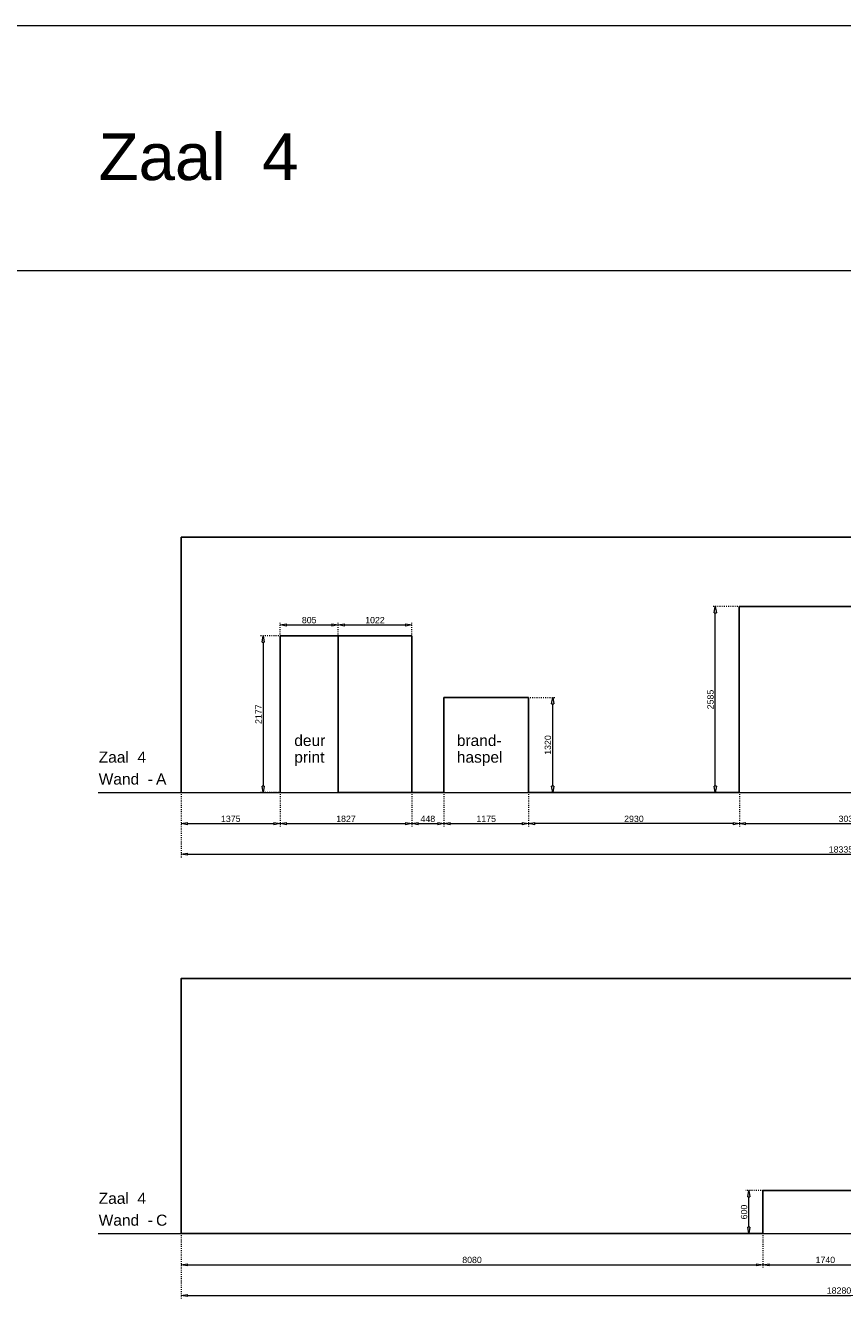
# Model space of a CAD drawing. Header units: millimetres. Extents: x 91086 to 300562, y -68316 to 28747.
# Tile 32 of 61: x 173883 to 185238, y 11039 to 28747. Entities that reach past the tile are written whole.
import ezdxf

# ---------------------------------------------------------------- set-up
doc = ezdxf.new("R2010")
doc.units = ezdxf.units.MM
doc.linetypes.add('ACAD_ISO03W100', pattern=[30, 12, -18])
doc.layers.get('Defpoints').update_dxf_attribs({"lineweight": 0})
for name, color, linetype, lineweight in [('25-Staal-B', 150, 'Continuous', 25), ('^ 0-Staal-txt', 7, 'Continuous', 0), ('Layer1', 252, 'Continuous', 0)]:
    doc.layers.add(name, color=color, linetype=linetype, lineweight=lineweight)
doc.styles.add('Arial', font='arial.ttf')
doc.dimstyles.new('dim-11', dxfattribs={"dimscale": 35, "dimtxt": 2.5, "dimasz": 2.5, "dimexe": 1.25, "dimexo": 0.625, "dimtad": 1, "dimdec": 0, "dimtxsty": 'Arial', "dimblk": 'CLOSEDBLANK', "dimcen": 3, "dimclrd": 252, "dimclre": 252, "dimclrt": 7, "dimadec": 0, "dimazin": 0, "dimtfac": 1, "dimtdec": 0, "dimtmove": 0, "dimatfit": 3, "dimldrblk": 'CLOSEDBLANK', "dimfxl": 1, "dimlwd": 0, "dimlwe": 0, "dimarcsym": 0})

# ---------------------------------------------------------------- blocks, each defined once
blk = doc.blocks.new('_ClosedBlank')
at = {"color": 0, "linetype": 'ByBlock', "lineweight": -2}
for p, q in [((-1, 0.17), (0, 0)), ((-1, 0.17), (-1, -0.17)), ((0, 0), (-1, -0.17))]:
    blk.add_line(p, q, dxfattribs=at)
blk = doc.blocks.new('*D91')
at = {"layer": '25-Staal-B', "color": 252, "linetype": 'ACAD_ISO03W100', "lineweight": 0, "transparency": 16777216}
for p, q in [((176049, 18056), (176049, 17600)), ((177424, 18056), (177424, 17600))]:
    blk.add_line(p, q, dxfattribs=at)
at = {"layer": '25-Staal-B', "color": 252, "lineweight": 0, "transparency": 16777216}
blk.add_line((176136, 17644), (177336, 17644), dxfattribs=at)
at = {"layer": 'Defpoints', "color": 0, "transparency": 16777216}
for p in [(176049, 18078), (177424, 18078), (177424, 17644)]:
    blk.add_point(p, dxfattribs=at)
at = {"layer": '25-Staal-B', "color": 252, "lineweight": 0, "transparency": 16777216, "xscale": 87.5, "yscale": 87.5, "zscale": 87.5, "rotation": 180}
blk.add_blockref('_ClosedBlank', (176049, 17644), dxfattribs=at)
at = {"layer": '25-Staal-B', "color": 252, "lineweight": 0, "transparency": 16777216, "xscale": 87.5, "yscale": 87.5, "zscale": 87.5}
blk.add_blockref('_ClosedBlank', (177424, 17644), dxfattribs=at)
at = {"layer": '25-Staal-B', "color": 7, "transparency": 16777216, "insert": (176736, 17711), "char_height": 87.5, "attachment_point": 5, "style": 'Arial'}
blk.add_mtext('1375', dxfattribs=at)
blk = doc.blocks.new('*D92')
at = {"layer": '25-Staal-B', "color": 252, "linetype": 'ACAD_ISO03W100', "lineweight": 0, "transparency": 16777216}
for p, q in [((177424, 18056), (177424, 17600)), ((179251, 18056), (179251, 17600))]:
    blk.add_line(p, q, dxfattribs=at)
at = {"layer": '25-Staal-B', "color": 252, "lineweight": 0, "transparency": 16777216}
blk.add_line((177511, 17644), (179163, 17644), dxfattribs=at)
at = {"layer": 'Defpoints', "color": 0, "transparency": 16777216}
for p in [(177424, 18078), (179251, 18078), (179251, 17644)]:
    blk.add_point(p, dxfattribs=at)
at = {"layer": '25-Staal-B', "color": 252, "lineweight": 0, "transparency": 16777216, "xscale": 87.5, "yscale": 87.5, "zscale": 87.5, "rotation": 180}
blk.add_blockref('_ClosedBlank', (177424, 17644), dxfattribs=at)
at = {"layer": '25-Staal-B', "color": 252, "lineweight": 0, "transparency": 16777216, "xscale": 87.5, "yscale": 87.5, "zscale": 87.5}
blk.add_blockref('_ClosedBlank', (179251, 17644), dxfattribs=at)
at = {"layer": '25-Staal-B', "color": 7, "transparency": 16777216, "insert": (178337, 17711), "char_height": 87.5, "attachment_point": 5, "style": 'Arial'}
blk.add_mtext('1827', dxfattribs=at)
blk = doc.blocks.new('*D93')
at = {"layer": '25-Staal-B', "color": 252, "linetype": 'ACAD_ISO03W100', "lineweight": 0, "transparency": 16777216}
for p, q in [((179251, 18056), (179251, 17600)), ((179699, 18056), (179699, 17600))]:
    blk.add_line(p, q, dxfattribs=at)
at = {"layer": '25-Staal-B', "color": 252, "lineweight": 0, "transparency": 16777216}
blk.add_line((179338, 17644), (179611, 17644), dxfattribs=at)
at = {"layer": 'Defpoints', "color": 0, "transparency": 16777216}
for p in [(179251, 18078), (179699, 18078), (179699, 17644)]:
    blk.add_point(p, dxfattribs=at)
at = {"layer": '25-Staal-B', "color": 252, "lineweight": 0, "transparency": 16777216, "xscale": 87.5, "yscale": 87.5, "zscale": 87.5, "rotation": 180}
blk.add_blockref('_ClosedBlank', (179251, 17644), dxfattribs=at)
at = {"layer": '25-Staal-B', "color": 252, "lineweight": 0, "transparency": 16777216, "xscale": 87.5, "yscale": 87.5, "zscale": 87.5}
blk.add_blockref('_ClosedBlank', (179699, 17644), dxfattribs=at)
at = {"layer": '25-Staal-B', "color": 7, "transparency": 16777216, "insert": (179475, 17711), "char_height": 87.5, "attachment_point": 5, "style": 'Arial'}
blk.add_mtext('448', dxfattribs=at)
blk = doc.blocks.new('*D94')
at = {"layer": '25-Staal-B', "color": 252, "linetype": 'ACAD_ISO03W100', "lineweight": 0, "transparency": 16777216}
for p, q in [((176049, 18056), (176049, 17175)), ((194384, 18056), (194384, 17175))]:
    blk.add_line(p, q, dxfattribs=at)
at = {"layer": '25-Staal-B', "color": 252, "lineweight": 0, "transparency": 16777216}
blk.add_line((176136, 17219), (194296, 17219), dxfattribs=at)
at = {"layer": 'Defpoints', "color": 0, "transparency": 16777216}
for p in [(176049, 18078), (194384, 18078), (194384, 17219)]:
    blk.add_point(p, dxfattribs=at)
at = {"layer": '25-Staal-B', "color": 252, "lineweight": 0, "transparency": 16777216, "xscale": 87.5, "yscale": 87.5, "zscale": 87.5, "rotation": 180}
blk.add_blockref('_ClosedBlank', (176049, 17219), dxfattribs=at)
at = {"layer": '25-Staal-B', "color": 252, "lineweight": 0, "transparency": 16777216, "xscale": 87.5, "yscale": 87.5, "zscale": 87.5}
blk.add_blockref('_ClosedBlank', (194384, 17219), dxfattribs=at)
at = {"layer": '25-Staal-B', "color": 7, "transparency": 16777216, "insert": (185216, 17285), "char_height": 87.5, "attachment_point": 5, "style": 'Arial'}
blk.add_mtext('18335', dxfattribs=at)
blk = doc.blocks.new('*D95')
at = {"layer": '25-Staal-B', "color": 252, "linetype": 'ACAD_ISO03W100', "lineweight": 0, "transparency": 16777216}
for p, q in [((179699, 18056), (179699, 17600)), ((180874, 18056), (180874, 17600))]:
    blk.add_line(p, q, dxfattribs=at)
at = {"layer": '25-Staal-B', "color": 252, "lineweight": 0, "transparency": 16777216}
blk.add_line((179786, 17644), (180786, 17644), dxfattribs=at)
at = {"layer": 'Defpoints', "color": 0, "transparency": 16777216}
for p in [(179699, 18078), (180874, 18078), (180874, 17644)]:
    blk.add_point(p, dxfattribs=at)
at = {"layer": '25-Staal-B', "color": 252, "lineweight": 0, "transparency": 16777216, "xscale": 87.5, "yscale": 87.5, "zscale": 87.5, "rotation": 180}
blk.add_blockref('_ClosedBlank', (179699, 17644), dxfattribs=at)
at = {"layer": '25-Staal-B', "color": 252, "lineweight": 0, "transparency": 16777216, "xscale": 87.5, "yscale": 87.5, "zscale": 87.5}
blk.add_blockref('_ClosedBlank', (180874, 17644), dxfattribs=at)
at = {"layer": '25-Staal-B', "color": 7, "transparency": 16777216, "insert": (180286, 17711), "char_height": 87.5, "attachment_point": 5, "style": 'Arial'}
blk.add_mtext('1175', dxfattribs=at)
blk = doc.blocks.new('*D96')
at = {"layer": '25-Staal-B', "color": 252, "linetype": 'ACAD_ISO03W100', "lineweight": 0, "transparency": 16777216}
for p, q in [((180874, 18056), (180874, 17600)), ((183804, 18056), (183804, 17600))]:
    blk.add_line(p, q, dxfattribs=at)
at = {"layer": '25-Staal-B', "color": 252, "lineweight": 0, "transparency": 16777216}
blk.add_line((183716, 17644), (180961, 17644), dxfattribs=at)
at = {"layer": 'Defpoints', "color": 0, "transparency": 16777216}
for p in [(180874, 18078), (183804, 18078), (180874, 17644)]:
    blk.add_point(p, dxfattribs=at)
at = {"layer": '25-Staal-B', "color": 252, "lineweight": 0, "transparency": 16777216, "xscale": 87.5, "yscale": 87.5, "zscale": 87.5, "rotation": 180}
blk.add_blockref('_ClosedBlank', (180874, 17644), dxfattribs=at)
at = {"layer": '25-Staal-B', "color": 252, "lineweight": 0, "transparency": 16777216, "xscale": 87.5, "yscale": 87.5, "zscale": 87.5}
blk.add_blockref('_ClosedBlank', (183804, 17644), dxfattribs=at)
at = {"layer": '25-Staal-B', "color": 7, "transparency": 16777216, "insert": (182339, 17711), "char_height": 87.5, "attachment_point": 5, "style": 'Arial'}
blk.add_mtext('2930', dxfattribs=at)
blk = doc.blocks.new('*D97')
at = {"layer": '25-Staal-B', "color": 252, "linetype": 'ACAD_ISO03W100', "lineweight": 0, "transparency": 16777216}
for p, q in [((183804, 18056), (183804, 17600)), ((186834, 18056), (186834, 17600))]:
    blk.add_line(p, q, dxfattribs=at)
at = {"layer": '25-Staal-B', "color": 252, "lineweight": 0, "transparency": 16777216}
blk.add_line((183891, 17644), (186746, 17644), dxfattribs=at)
at = {"layer": 'Defpoints', "color": 0, "transparency": 16777216}
for p in [(183804, 18078), (186834, 18078), (186834, 17644)]:
    blk.add_point(p, dxfattribs=at)
at = {"layer": '25-Staal-B', "color": 252, "lineweight": 0, "transparency": 16777216, "xscale": 87.5, "yscale": 87.5, "zscale": 87.5, "rotation": 180}
blk.add_blockref('_ClosedBlank', (183804, 17644), dxfattribs=at)
at = {"layer": '25-Staal-B', "color": 252, "lineweight": 0, "transparency": 16777216, "xscale": 87.5, "yscale": 87.5, "zscale": 87.5}
blk.add_blockref('_ClosedBlank', (186834, 17644), dxfattribs=at)
at = {"layer": '25-Staal-B', "color": 7, "transparency": 16777216, "insert": (185319, 17711), "char_height": 87.5, "attachment_point": 5, "style": 'Arial'}
blk.add_mtext('3030', dxfattribs=at)
blk = doc.blocks.new('*D99')
at = {"layer": '25-Staal-B', "color": 252, "linetype": 'ACAD_ISO03W100', "lineweight": 0, "transparency": 16777216}
for p, q in [((177402, 20255), (177142, 20255)), ((177402, 18078), (177142, 18078))]:
    blk.add_line(p, q, dxfattribs=at)
at = {"layer": '25-Staal-B', "color": 252, "lineweight": 0, "transparency": 16777216}
blk.add_line((177185, 20168), (177185, 18166), dxfattribs=at)
at = {"layer": 'Defpoints', "color": 0, "transparency": 16777216}
for p in [(177424, 20255), (177185, 18078), (177424, 18078)]:
    blk.add_point(p, dxfattribs=at)
at = {"layer": '25-Staal-B', "color": 252, "lineweight": 0, "transparency": 16777216, "xscale": 87.5, "yscale": 87.5, "zscale": 87.5}
for p, rotation in [((177185, 20255), 90), ((177185, 18078), 270)]:
    blk.add_blockref('_ClosedBlank', p, dxfattribs=dict(at, rotation=rotation))
at = {"layer": '25-Staal-B', "color": 7, "transparency": 16777216, "insert": (177120, 19167), "char_height": 87.5, "attachment_point": 5, "rotation": 90, "style": 'Arial'}
blk.add_mtext('2177', dxfattribs=at)
blk = doc.blocks.new('*D100')
at = {"layer": '25-Staal-B', "color": 252, "linetype": 'ACAD_ISO03W100', "lineweight": 0, "transparency": 16777216}
for p, q in [((177424, 20277), (177424, 20452)), ((178229, 20277), (178229, 20452))]:
    blk.add_line(p, q, dxfattribs=at)
at = {"layer": '25-Staal-B', "color": 252, "lineweight": 0, "transparency": 16777216}
blk.add_line((177511, 20408), (178141, 20408), dxfattribs=at)
at = {"layer": 'Defpoints', "color": 0, "transparency": 16777216}
for p in [(178229, 20408), (177424, 20255), (178229, 20255)]:
    blk.add_point(p, dxfattribs=at)
at = {"layer": '25-Staal-B', "color": 252, "lineweight": 0, "transparency": 16777216, "xscale": 87.5, "yscale": 87.5, "zscale": 87.5, "rotation": 180}
blk.add_blockref('_ClosedBlank', (177424, 20408), dxfattribs=at)
at = {"layer": '25-Staal-B', "color": 252, "lineweight": 0, "transparency": 16777216, "xscale": 87.5, "yscale": 87.5, "zscale": 87.5}
blk.add_blockref('_ClosedBlank', (178229, 20408), dxfattribs=at)
at = {"layer": '25-Staal-B', "color": 7, "transparency": 16777216, "insert": (177826, 20475), "char_height": 87.5, "attachment_point": 5, "style": 'Arial'}
blk.add_mtext('805', dxfattribs=at)
blk = doc.blocks.new('*D101')
at = {"layer": '25-Staal-B', "color": 252, "linetype": 'ACAD_ISO03W100', "lineweight": 0, "transparency": 16777216}
for p, q in [((178229, 20277), (178229, 20452)), ((179251, 20277), (179251, 20452))]:
    blk.add_line(p, q, dxfattribs=at)
at = {"layer": '25-Staal-B', "color": 252, "lineweight": 0, "transparency": 16777216}
blk.add_line((178316, 20408), (179163, 20408), dxfattribs=at)
at = {"layer": 'Defpoints', "color": 0, "transparency": 16777216}
for p in [(179251, 20408), (178229, 20255), (179251, 20255)]:
    blk.add_point(p, dxfattribs=at)
at = {"layer": '25-Staal-B', "color": 252, "lineweight": 0, "transparency": 16777216, "xscale": 87.5, "yscale": 87.5, "zscale": 87.5, "rotation": 180}
blk.add_blockref('_ClosedBlank', (178229, 20408), dxfattribs=at)
at = {"layer": '25-Staal-B', "color": 252, "lineweight": 0, "transparency": 16777216, "xscale": 87.5, "yscale": 87.5, "zscale": 87.5}
blk.add_blockref('_ClosedBlank', (179251, 20408), dxfattribs=at)
at = {"layer": '25-Staal-B', "color": 7, "transparency": 16777216, "insert": (178740, 20475), "char_height": 87.5, "attachment_point": 5, "style": 'Arial'}
blk.add_mtext('1022', dxfattribs=at)
blk = doc.blocks.new('*D104')
at = {"layer": '25-Staal-B', "color": 252, "linetype": 'ACAD_ISO03W100', "lineweight": 0, "transparency": 16777216}
for p, q in [((183782, 20663), (183426, 20663)), ((183782, 18078), (183426, 18078))]:
    blk.add_line(p, q, dxfattribs=at)
at = {"layer": '25-Staal-B', "color": 252, "lineweight": 0, "transparency": 16777216}
blk.add_line((183470, 18166), (183470, 20576), dxfattribs=at)
at = {"layer": 'Defpoints', "color": 0, "transparency": 16777216}
for p in [(183470, 20663), (183804, 20663), (183804, 18078)]:
    blk.add_point(p, dxfattribs=at)
at = {"layer": '25-Staal-B', "color": 252, "lineweight": 0, "transparency": 16777216, "xscale": 87.5, "yscale": 87.5, "zscale": 87.5}
for p, rotation in [((183470, 20663), 90), ((183470, 18078), 270)]:
    blk.add_blockref('_ClosedBlank', p, dxfattribs=dict(at, rotation=rotation))
at = {"layer": '25-Staal-B', "color": 7, "transparency": 16777216, "insert": (183403, 19371), "char_height": 87.5, "attachment_point": 5, "rotation": 90, "style": 'Arial'}
blk.add_mtext('2585', dxfattribs=at)
blk = doc.blocks.new('*D107')
at = {"layer": '25-Staal-B', "color": 252, "linetype": 'ACAD_ISO03W100', "lineweight": 0, "transparency": 16777216}
for p, q in [((180896, 19398), (181253, 19398)), ((180896, 18078), (181253, 18078))]:
    blk.add_line(p, q, dxfattribs=at)
at = {"layer": '25-Staal-B', "color": 252, "lineweight": 0, "transparency": 16777216}
blk.add_line((181210, 18166), (181210, 19311), dxfattribs=at)
at = {"layer": 'Defpoints', "color": 0, "transparency": 16777216}
for p in [(180874, 19398), (181210, 19398), (180874, 18078)]:
    blk.add_point(p, dxfattribs=at)
at = {"layer": '25-Staal-B', "color": 252, "lineweight": 0, "transparency": 16777216, "xscale": 87.5, "yscale": 87.5, "zscale": 87.5}
for p, rotation in [((181210, 19398), 90), ((181210, 18078), 270)]:
    blk.add_blockref('_ClosedBlank', p, dxfattribs=dict(at, rotation=rotation))
at = {"layer": '25-Staal-B', "color": 7, "transparency": 16777216, "insert": (181143, 18738), "char_height": 87.5, "attachment_point": 5, "rotation": 90, "style": 'Arial'}
blk.add_mtext('1320', dxfattribs=at)
blk = doc.blocks.new('*D108')
at = {"layer": '25-Staal-B', "color": 252, "linetype": 'ACAD_ISO03W100', "lineweight": 0, "transparency": 16777216}
for p, q in [((176049, 11920), (176049, 11464)), ((184129, 11920), (184129, 11464))]:
    blk.add_line(p, q, dxfattribs=at)
at = {"layer": '25-Staal-B', "color": 252, "lineweight": 0, "transparency": 16777216}
blk.add_line((176136, 11508), (184041, 11508), dxfattribs=at)
at = {"layer": 'Defpoints', "color": 0, "transparency": 16777216}
for p in [(176049, 11942), (184129, 11942), (184129, 11508)]:
    blk.add_point(p, dxfattribs=at)
at = {"layer": '25-Staal-B', "color": 252, "lineweight": 0, "transparency": 16777216, "xscale": 87.5, "yscale": 87.5, "zscale": 87.5, "rotation": 180}
blk.add_blockref('_ClosedBlank', (176049, 11508), dxfattribs=at)
at = {"layer": '25-Staal-B', "color": 252, "lineweight": 0, "transparency": 16777216, "xscale": 87.5, "yscale": 87.5, "zscale": 87.5}
blk.add_blockref('_ClosedBlank', (184129, 11508), dxfattribs=at)
at = {"layer": '25-Staal-B', "color": 7, "transparency": 16777216, "insert": (180089, 11575), "char_height": 87.5, "attachment_point": 5, "style": 'Arial'}
blk.add_mtext('8080', dxfattribs=at)
blk = doc.blocks.new('*D109')
at = {"layer": '25-Staal-B', "color": 252, "linetype": 'ACAD_ISO03W100', "lineweight": 0, "transparency": 16777216}
for p, q in [((184129, 11920), (184129, 11464)), ((185869, 11920), (185869, 11464))]:
    blk.add_line(p, q, dxfattribs=at)
at = {"layer": '25-Staal-B', "color": 252, "lineweight": 0, "transparency": 16777216}
blk.add_line((184216, 11508), (185781, 11508), dxfattribs=at)
at = {"layer": 'Defpoints', "color": 0, "transparency": 16777216}
for p in [(184129, 11942), (185869, 11942), (185869, 11508)]:
    blk.add_point(p, dxfattribs=at)
at = {"layer": '25-Staal-B', "color": 252, "lineweight": 0, "transparency": 16777216, "xscale": 87.5, "yscale": 87.5, "zscale": 87.5, "rotation": 180}
blk.add_blockref('_ClosedBlank', (184129, 11508), dxfattribs=at)
at = {"layer": '25-Staal-B', "color": 252, "lineweight": 0, "transparency": 16777216, "xscale": 87.5, "yscale": 87.5, "zscale": 87.5}
blk.add_blockref('_ClosedBlank', (185869, 11508), dxfattribs=at)
at = {"layer": '25-Staal-B', "color": 7, "transparency": 16777216, "insert": (184999, 11575), "char_height": 87.5, "attachment_point": 5, "style": 'Arial'}
blk.add_mtext('1740', dxfattribs=at)
blk = doc.blocks.new('*D110')
at = {"layer": '25-Staal-B', "color": 252, "linetype": 'ACAD_ISO03W100', "lineweight": 0, "transparency": 16777216}
for p, q in [((176049, 11920), (176049, 11039)), ((194329, 11920), (194329, 11039))]:
    blk.add_line(p, q, dxfattribs=at)
at = {"layer": '25-Staal-B', "color": 252, "lineweight": 0, "transparency": 16777216}
blk.add_line((176136, 11082), (194241, 11082), dxfattribs=at)
at = {"layer": 'Defpoints', "color": 0, "transparency": 16777216}
for p in [(176049, 11942), (194329, 11942), (194329, 11082)]:
    blk.add_point(p, dxfattribs=at)
at = {"layer": '25-Staal-B', "color": 252, "lineweight": 0, "transparency": 16777216, "xscale": 87.5, "yscale": 87.5, "zscale": 87.5, "rotation": 180}
blk.add_blockref('_ClosedBlank', (176049, 11082), dxfattribs=at)
at = {"layer": '25-Staal-B', "color": 252, "lineweight": 0, "transparency": 16777216, "xscale": 87.5, "yscale": 87.5, "zscale": 87.5}
blk.add_blockref('_ClosedBlank', (194329, 11082), dxfattribs=at)
at = {"layer": '25-Staal-B', "color": 7, "transparency": 16777216, "insert": (185189, 11149), "char_height": 87.5, "attachment_point": 5, "style": 'Arial'}
blk.add_mtext('18280', dxfattribs=at)
blk = doc.blocks.new('*D116')
at = {"layer": '25-Staal-B', "color": 252, "linetype": 'ACAD_ISO03W100', "lineweight": 0, "transparency": 16777216}
for p, q in [((184107, 12542), (183893, 12542)), ((184107, 11942), (183893, 11942))]:
    blk.add_line(p, q, dxfattribs=at)
at = {"layer": '25-Staal-B', "color": 252, "lineweight": 0, "transparency": 16777216}
blk.add_line((183937, 12030), (183937, 12455), dxfattribs=at)
at = {"layer": 'Defpoints', "color": 0, "transparency": 16777216}
for p in [(183937, 12542), (184129, 12542), (184129, 11942)]:
    blk.add_point(p, dxfattribs=at)
at = {"layer": '25-Staal-B', "color": 252, "lineweight": 0, "transparency": 16777216, "xscale": 87.5, "yscale": 87.5, "zscale": 87.5}
for p, rotation in [((183937, 12542), 90), ((183937, 11942), 270)]:
    blk.add_blockref('_ClosedBlank', p, dxfattribs=dict(at, rotation=rotation))
at = {"layer": '25-Staal-B', "color": 7, "transparency": 16777216, "insert": (183870, 12242), "char_height": 87.5, "attachment_point": 5, "rotation": 90, "style": 'Arial'}
blk.add_mtext('600', dxfattribs=at)

msp = doc.modelspace()

# ---------------------------------------------------------------- linework, layer by layer
at = {"layer": '25-Staal-B'}
for points in [[(177423.7, 18078.4), (177423.7, 20255.4), (178228.7, 20255.4), (178228.7, 18078.4), (179698.7, 18078.4), (179698.7, 19398.4), (180873.7, 19398.4), (180873.7, 18078.4), (183803.7, 18078.4), (183803.7, 20663.4), (186833.7, 20663.4), (186833.7, 18078.4), (190783.7, 18078.4), (190783.7, 20678.4), (193813.7, 20678.4), (193813.7, 18078.4), (194383.7, 18078.4), (194383.7, 21628.4), (176048.7, 21628.4), (176048.7, 18078.4)], [(178228.7, 18078.4), (179250.7, 18078.4), (179250.7, 20255.4), (178228.7, 20255.4), (178228.7, 18078.4)]]:
    msp.add_lwpolyline(points, dxfattribs=at)
msp.add_lwpolyline([(176048.7, 11942.2), (184128.7, 11942.2), (184128.7, 12542.2), (185868.7, 12542.2), (185868.7, 11942.2), (191098.7, 11942.2), (191098.7, 12542.2), (192838.7, 12542.2), (192838.7, 11942.2), (194328.7, 11942.2), (194328.7, 15492.2), (176048.7, 15492.2)], close=True, dxfattribs=at)
at = {"layer": '^ 0-Staal-txt', "lineweight": 0}
for points in [[(174892.3, 18078.4), (195797.6, 18078.4)], [(174892.3, 11942.2), (195797.6, 11942.2)]]:
    msp.add_lwpolyline(points, dxfattribs=at)
at = {"layer": 'Layer1'}
msp.add_lwpolyline([(197387.9, 25335.3), (172867.4, 25335.3), (172867.4, 28746.7), (197387.9, 28746.7)], close=True, dxfattribs=at)

# ---------------------------------------------------------------- texts
at = {"layer": '^ 0-Staal-txt', "lineweight": 0, "style": 'Arial'}
for s, height, p in [('Zaal  4', 650, (174900.5, 26596.1)), ('deur', 154.21, (177618.8, 18724.2)), ('brand-', 154.21, (179877.6, 18724.2)), ('Zaal  4', 154.21, (174900.5, 18492.5)), ('print', 154.21, (177618.8, 18492.5)), ('haspel', 154.21, (179877.6, 18492.5)), ('Wand  - ', 154.21, (174900.5, 18187.8)), ('A', 154.2, (175697.6, 18187.8)), ('Zaal  4', 154.21, (174900.5, 12356.3)), ('Wand  - ', 154.21, (174900.5, 12051.6)), ('C', 154.2, (175697.6, 12051.6))]:
    msp.add_text(s, height=height, dxfattribs=at).set_placement(p)

# ---------------------------------------------------------------- dimensions: what is measured, and where the dimension line sits
at = {"layer": '25-Staal-B'}
for base, p1, p2, picture, middle in [((183469.9, 20663.4), (183803.7, 18078.4), (183803.7, 20663.4), '*D104', (183403.4, 19370.9)), ((177185.4, 18078.4), (177423.7, 20255.4), (177423.7, 18078.4), '*D99', (177119.6, 19166.9)), ((181209.7, 19398.4), (180873.7, 18078.4), (180873.7, 19398.4), '*D107', (181143.2, 18738.4)), ((183936.6, 12542.2), (184128.7, 11942.2), (184128.7, 12542.2), '*D116', (183870.1, 12242.2))]:
    dim = msp.add_linear_dim(base=base, p1=p1, p2=p2, angle=90, dimstyle='dim-11', dxfattribs=at)
    dim.commit()
    dim.dimension.update_dxf_attribs({"geometry": picture, "text_midpoint": middle})
for base, p1, p2, picture, middle in [((178228.7, 20408.4), (177423.7, 20255.4), (178228.7, 20255.4), '*D100', (177826.2, 20475)), ((179250.7, 20408.4), (178228.7, 20255.4), (179250.7, 20255.4), '*D101', (178739.7, 20475)), ((177423.7, 17644.2), (176048.7, 18078.4), (177423.7, 18078.4), '*D91', (176736.2, 17710.8)), ((194383.7, 17218.6), (176048.7, 18078.4), (194383.7, 18078.4), '*D94', (185216.2, 17285.2)), ((179250.7, 17644.2), (177423.7, 18078.4), (179250.7, 18078.4), '*D92', (178337.2, 17710.7)), ((179698.7, 17644.2), (179250.7, 18078.4), (179698.7, 18078.4), '*D93', (179474.7, 17710.7)), ((180873.7, 17644.2), (179698.7, 18078.4), (180873.7, 18078.4), '*D95', (180286.2, 17710.7)), ((180873.7, 17644.2), (183803.7, 18078.4), (180873.7, 18078.4), '*D96', (182338.7, 17710.8)), ((186833.7, 17644.2), (183803.7, 18078.4), (186833.7, 18078.4), '*D97', (185318.7, 17710.8)), ((184128.7, 11508), (176048.7, 11942.2), (184128.7, 11942.2), '*D108', (180088.7, 11574.5)), ((194328.7, 11082.4), (176048.7, 11942.2), (194328.7, 11942.2), '*D110', (185188.7, 11149)), ((185868.7, 11508), (184128.7, 11942.2), (185868.7, 11942.2), '*D109', (184998.7, 11574.5))]:
    dim = msp.add_linear_dim(base=base, p1=p1, p2=p2, dimstyle='dim-11', dxfattribs=at)
    dim.commit()
    dim.dimension.update_dxf_attribs({"geometry": picture, "text_midpoint": middle})

doc.saveas('drawing.dxf')
